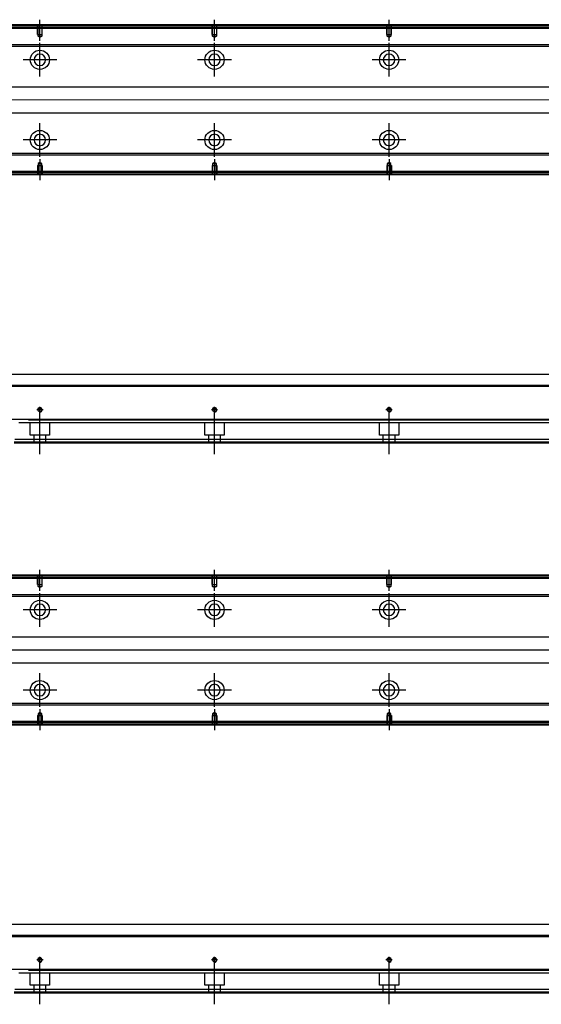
# Model space of a CAD drawing. Header units: millimetres. Extents: x 443 to 3135, y -1599 to 860.
# Tile 5 of 14: x 933 to 1231, y -1594 to -1029. Entities that reach past the tile are written whole.
import ezdxf
from ezdxf.lldxf.tags import DXFTag

# ---------------------------------------------------------------- set-up
doc = ezdxf.new("R2010")
doc.units = ezdxf.units.MM
doc.layers.get('0').update_dxf_attribs({"linetype": 'CONTINUOUS'})
tags = doc.linetypes.add('DASHED', pattern=[25.72, 12.86, -12.86]).pattern_tags.tags
tags[6:7] = [DXFTag(74, 4), DXFTag(75, 0), DXFTag(340, '0'), DXFTag(46, 0.0), DXFTag(50, 0.0), DXFTag(44, 0.0), DXFTag(45, 0.0)]
tags[4:5] = [DXFTag(74, 4), DXFTag(75, 0), DXFTag(340, '0'), DXFTag(46, 0.0), DXFTag(50, 0.0), DXFTag(44, 0.0), DXFTag(45, 0.0)]

msp = doc.modelspace()

# ---------------------------------------------------------------- linework, layer by layer
at = {"linetype": 'Continuous'}
for p, q in [((945.04, -1032.72), (674.16, -1032.72)), ((1414.16, -1032.72), (945.04, -1032.72)), ((944.8, -1033.72), (674.16, -1033.72)), ((1414.16, -1033.72), (944.8, -1033.72)), ((942.44, -1043.54), (859.56, -1043.54)), ((1414.16, -1043.54), (942.44, -1043.54)), ((942.2, -1044.54), (859.56, -1044.54)), ((1414.16, -1044.54), (942.2, -1044.54)), ((858.36, -1067.72), (1414.16, -1067.72)), ((1414.16, -1082.72), (858.36, -1082.72)), ((1414.16, -1105.9), (927.41, -1105.9)), ((1414.16, -1106.9), (927.17, -1106.9)), ((1414.16, -1116.72), (924.8, -1116.72)), ((1414.16, -1117.72), (924.56, -1117.72)), ((859.56, -1232.37), (938.91, -1232.37)), ((938.91, -1232.37), (1414.16, -1232.37)), ((937.34, -1238.87), (674.16, -1238.87)), ((1414.16, -1238.87), (937.34, -1238.87)), ((932.65, -1258.32), (674.16, -1258.32)), ((1414.16, -1258.32), (932.65, -1258.32)), ((1414.16, -1271.87), (929.39, -1271.87)), ((1414.16, -1269.87), (929.87, -1269.87)), ((945.04, -1348.02), (674.16, -1348.02)), ((1614.16, -1348.02), (945.04, -1348.02)), ((944.8, -1349.02), (674.16, -1349.02)), ((1614.16, -1349.02), (944.8, -1349.02)), ((942.44, -1358.84), (859.56, -1358.84)), ((942.2, -1359.84), (859.56, -1359.84)), ((1614.16, -1359.84), (942.2, -1359.84)), ((1614.16, -1358.84), (942.44, -1358.84)), ((858.36, -1383.02), (1614.16, -1383.02)), ((1614.16, -1398.02), (858.36, -1398.02)), ((1614.16, -1421.2), (927.41, -1421.2)), ((1614.16, -1422.2), (927.17, -1422.2)), ((1614.16, -1433.02), (924.56, -1433.02)), ((1614.16, -1432.02), (924.8, -1432.02)), ((859.56, -1547.67), (938.91, -1547.67)), ((938.91, -1547.67), (1614.16, -1547.67)), ((937.34, -1554.17), (674.16, -1554.17)), ((1614.16, -1554.17), (937.34, -1554.17)), ((932.65, -1573.62), (674.16, -1573.62)), ((1614.16, -1573.62), (932.65, -1573.62)), ((1614.16, -1585.17), (929.87, -1585.17)), ((1614.16, -1587.17), (929.39, -1587.17))]:
    msp.add_line(p, q, dxfattribs=at)
at = {"linetype": 'DASHED', "ltscale": 0.1}
for p, q in [((942.86, -1037.72), (942.86, -1032.72)), ((943.09, -1038.72), (943.09, -1032.72)), ((945.24, -1032.72), (945.24, -1038.72)), ((945.46, -1037.72), (945.46, -1032.72)), ((1042.86, -1037.72), (1042.86, -1032.72)), ((1043.09, -1038.72), (1043.09, -1032.72)), ((1045.24, -1032.72), (1045.24, -1038.72)), ((1045.46, -1037.72), (1045.46, -1032.72)), ((1142.86, -1037.72), (1142.86, -1032.72)), ((1143.09, -1038.72), (1143.09, -1032.72)), ((1145.24, -1032.72), (1145.24, -1038.72)), ((1145.46, -1037.72), (1145.46, -1032.72)), ((942.86, -1037.72), (945.46, -1037.72)), ((1042.86, -1037.72), (1045.46, -1037.72)), ((1142.86, -1037.72), (1145.46, -1037.72)), ((944.16, -1039.36), (943.09, -1038.72)), ((943.09, -1038.72), (945.24, -1038.72)), ((945.24, -1038.72), (944.16, -1039.36)), ((1044.16, -1039.36), (1043.09, -1038.72)), ((1043.09, -1038.72), (1045.24, -1038.72)), ((1045.24, -1038.72), (1044.16, -1039.36)), ((1144.16, -1039.36), (1143.09, -1038.72)), ((1143.09, -1038.72), (1145.24, -1038.72)), ((1145.24, -1038.72), (1144.16, -1039.36)), ((944.16, -1111.08), (943.09, -1111.72)), ((943.09, -1111.72), (943.09, -1117.72)), ((943.09, -1111.72), (945.24, -1111.72)), ((945.24, -1111.72), (944.16, -1111.08)), ((945.24, -1117.72), (945.24, -1111.72)), ((1044.16, -1111.08), (1043.09, -1111.72)), ((1043.09, -1111.72), (1043.09, -1117.72)), ((1043.09, -1111.72), (1045.24, -1111.72)), ((1045.24, -1111.72), (1044.16, -1111.08)), ((1045.24, -1117.72), (1045.24, -1111.72)), ((1144.16, -1111.08), (1143.09, -1111.72)), ((1143.09, -1111.72), (1143.09, -1117.72)), ((1143.09, -1111.72), (1145.24, -1111.72)), ((1145.24, -1111.72), (1144.16, -1111.08)), ((1145.24, -1117.72), (1145.24, -1111.72)), ((942.86, -1112.72), (945.46, -1112.72)), ((942.86, -1112.72), (942.86, -1117.72)), ((945.46, -1112.72), (945.46, -1117.72)), ((1042.86, -1112.72), (1045.46, -1112.72)), ((1042.86, -1112.72), (1042.86, -1117.72)), ((1045.46, -1112.72), (1045.46, -1117.72)), ((1142.86, -1112.72), (1145.46, -1112.72)), ((1142.86, -1112.72), (1142.86, -1117.72)), ((1145.46, -1112.72), (1145.46, -1117.72)), ((942.86, -1353.02), (942.86, -1348.02)), ((943.09, -1354.02), (943.09, -1348.02)), ((945.24, -1348.02), (945.24, -1354.02)), ((945.46, -1353.02), (945.46, -1348.02)), ((1042.86, -1353.02), (1042.86, -1348.02)), ((1043.09, -1354.02), (1043.09, -1348.02)), ((1045.24, -1348.02), (1045.24, -1354.02)), ((1045.46, -1353.02), (1045.46, -1348.02)), ((1142.86, -1353.02), (1142.86, -1348.02)), ((1143.09, -1354.02), (1143.09, -1348.02)), ((1145.24, -1348.02), (1145.24, -1354.02)), ((1145.46, -1353.02), (1145.46, -1348.02)), ((942.86, -1353.02), (945.46, -1353.02)), ((944.16, -1354.66), (943.09, -1354.02)), ((943.09, -1354.02), (945.24, -1354.02)), ((945.24, -1354.02), (944.16, -1354.66)), ((1042.86, -1353.02), (1045.46, -1353.02)), ((1044.16, -1354.66), (1043.09, -1354.02)), ((1043.09, -1354.02), (1045.24, -1354.02)), ((1045.24, -1354.02), (1044.16, -1354.66)), ((1142.86, -1353.02), (1145.46, -1353.02)), ((1144.16, -1354.66), (1143.09, -1354.02)), ((1143.09, -1354.02), (1145.24, -1354.02)), ((1145.24, -1354.02), (1144.16, -1354.66)), ((944.16, -1426.38), (943.09, -1427.02)), ((943.09, -1427.02), (943.09, -1433.02)), ((943.09, -1427.02), (945.24, -1427.02)), ((945.24, -1427.02), (944.16, -1426.38)), ((945.24, -1433.02), (945.24, -1427.02)), ((1044.16, -1426.38), (1043.09, -1427.02)), ((1043.09, -1427.02), (1043.09, -1433.02)), ((1043.09, -1427.02), (1045.24, -1427.02)), ((1045.24, -1427.02), (1044.16, -1426.38)), ((1045.24, -1433.02), (1045.24, -1427.02)), ((1144.16, -1426.38), (1143.09, -1427.02)), ((1143.09, -1427.02), (1143.09, -1433.02)), ((1143.09, -1427.02), (1145.24, -1427.02)), ((1145.24, -1427.02), (1144.16, -1426.38)), ((1145.24, -1433.02), (1145.24, -1427.02)), ((942.86, -1428.02), (945.46, -1428.02)), ((942.86, -1428.02), (942.86, -1433.02)), ((945.46, -1428.02), (945.46, -1433.02)), ((1042.86, -1428.02), (1045.46, -1428.02)), ((1042.86, -1428.02), (1042.86, -1433.02)), ((1045.46, -1428.02), (1045.46, -1433.02)), ((1142.86, -1428.02), (1145.46, -1428.02)), ((1142.86, -1428.02), (1142.86, -1433.02)), ((1145.46, -1428.02), (1145.46, -1433.02))]:
    msp.add_line(p, q, dxfattribs=at)
at = {"ltscale": 0.2}
for p, q in [((944.16, -1041.37), (944.16, -1029.22)), ((1044.16, -1041.37), (1044.16, -1029.22)), ((1144.16, -1041.37), (1144.16, -1029.22)), ((944.16, -1061.87), (944.16, -1042.57)), ((1044.16, -1061.87), (1044.16, -1042.57)), ((1144.16, -1061.87), (1144.16, -1042.57)), ((953.81, -1052.22), (934.51, -1052.22)), ((1053.81, -1052.22), (1034.51, -1052.22)), ((1153.81, -1052.22), (1134.51, -1052.22)), ((944.16, -1107.82), (944.16, -1088.52)), ((1044.16, -1107.82), (1044.16, -1088.52)), ((1144.16, -1107.82), (1144.16, -1088.52)), ((953.81, -1098.17), (934.51, -1098.17)), ((1053.81, -1098.17), (1034.51, -1098.17)), ((1153.81, -1098.17), (1134.51, -1098.17)), ((944.16, -1109.07), (944.16, -1121.22)), ((1044.16, -1109.07), (1044.16, -1121.22)), ((1144.16, -1109.07), (1144.16, -1121.22)), ((945.96, -1252.87), (942.36, -1252.87)), ((944.16, -1254.67), (944.16, -1251.07)), ((944.16, -1278.28), (944.16, -1252.53)), ((1045.96, -1252.87), (1042.36, -1252.87)), ((1044.16, -1254.67), (1044.16, -1251.07)), ((1044.16, -1278.28), (1044.16, -1252.53)), ((1145.96, -1252.87), (1142.36, -1252.87)), ((1144.16, -1254.67), (1144.16, -1251.07)), ((1144.16, -1278.28), (1144.16, -1252.53)), ((944.16, -1356.66), (944.16, -1344.52)), ((1044.16, -1356.66), (1044.16, -1344.52)), ((1144.16, -1356.66), (1144.16, -1344.52)), ((944.16, -1377.17), (944.16, -1357.87)), ((1044.16, -1377.17), (1044.16, -1357.87)), ((1144.16, -1377.17), (1144.16, -1357.87)), ((953.81, -1367.52), (934.51, -1367.52)), ((1053.81, -1367.52), (1034.51, -1367.52)), ((1153.81, -1367.52), (1134.51, -1367.52)), ((944.16, -1423.12), (944.16, -1403.82)), ((1044.16, -1423.12), (1044.16, -1403.82)), ((1144.16, -1423.12), (1144.16, -1403.82)), ((953.81, -1413.47), (934.51, -1413.47)), ((1053.81, -1413.47), (1034.51, -1413.47)), ((1153.81, -1413.47), (1134.51, -1413.47)), ((944.16, -1424.37), (944.16, -1436.52)), ((1044.16, -1424.37), (1044.16, -1436.52)), ((1144.16, -1424.37), (1144.16, -1436.52)), ((945.96, -1568.17), (942.36, -1568.17)), ((944.16, -1569.97), (944.16, -1566.37)), ((944.16, -1593.58), (944.16, -1567.83)), ((1045.96, -1568.17), (1042.36, -1568.17)), ((1044.16, -1569.97), (1044.16, -1566.37)), ((1044.16, -1593.58), (1044.16, -1567.83)), ((1145.96, -1568.17), (1142.36, -1568.17)), ((1144.16, -1569.97), (1144.16, -1566.37)), ((1144.16, -1593.58), (1144.16, -1567.83))]:
    msp.add_line(p, q, dxfattribs=at)
at = {"linetype": 'DASHED'}
for p, q in [((1414.16, -1034.22), (674.16, -1034.22)), ((1414.16, -1116.22), (924.92, -1116.22)), ((1414.16, -1260.37), (932.16, -1260.37)), ((938.66, -1267.37), (938.66, -1260.37)), ((949.66, -1260.37), (949.66, -1267.37)), ((1038.66, -1267.37), (1038.66, -1260.37)), ((1049.66, -1260.37), (1049.66, -1267.37)), ((1138.66, -1267.37), (1138.66, -1260.37)), ((1149.66, -1260.37), (1149.66, -1267.37)), ((949.66, -1267.37), (938.66, -1267.37)), ((940.86, -1271.87), (940.86, -1267.37)), ((947.46, -1267.37), (947.46, -1271.87)), ((1049.66, -1267.37), (1038.66, -1267.37)), ((1040.86, -1271.87), (1040.86, -1267.37)), ((1047.46, -1267.37), (1047.46, -1271.87)), ((1149.66, -1267.37), (1138.66, -1267.37)), ((1140.86, -1271.87), (1140.86, -1267.37)), ((1147.46, -1267.37), (1147.46, -1271.87)), ((1414.16, -1271.37), (929.51, -1271.37)), ((1614.16, -1349.52), (674.16, -1349.52)), ((1614.16, -1431.52), (924.92, -1431.52)), ((1614.16, -1575.67), (932.16, -1575.67)), ((938.66, -1582.67), (938.66, -1575.67)), ((949.66, -1575.67), (949.66, -1582.67)), ((1038.66, -1582.67), (1038.66, -1575.67)), ((1049.66, -1575.67), (1049.66, -1582.67)), ((1138.66, -1582.67), (1138.66, -1575.67)), ((1149.66, -1575.67), (1149.66, -1582.67)), ((949.66, -1582.67), (938.66, -1582.67)), ((940.86, -1587.17), (940.86, -1582.67)), ((947.46, -1582.67), (947.46, -1587.17)), ((1049.66, -1582.67), (1038.66, -1582.67)), ((1040.86, -1587.17), (1040.86, -1582.67)), ((1047.46, -1582.67), (1047.46, -1587.17)), ((1149.66, -1582.67), (1138.66, -1582.67)), ((1140.86, -1587.17), (1140.86, -1582.67)), ((1147.46, -1582.67), (1147.46, -1587.17)), ((1614.16, -1586.67), (929.51, -1586.67))]:
    msp.add_line(p, q, dxfattribs=at)
for p, q in [((1428.16, -1075.26), (586.16, -1075.22)), ((586.16, -1239.37), (1428.16, -1239.37)), ((1628.16, -1390.56), (586.16, -1390.52)), ((586.16, -1554.67), (1628.16, -1554.67))]:
    msp.add_line(p, q)
at = {"linetype": 'Continuous'}
for centre, radius in [((944.16, -1052.22), 5.5), ((1044.16, -1052.22), 5.5), ((1144.16, -1052.22), 5.5), ((944.16, -1098.17), 5.5), ((1044.16, -1098.17), 5.5), ((1144.16, -1098.17), 5.5), ((944.16, -1252.87), 1.07), ((1044.16, -1252.87), 1.07), ((1144.16, -1252.87), 1.07), ((944.16, -1367.52), 5.5), ((1044.16, -1367.52), 5.5), ((1144.16, -1367.52), 5.5), ((944.16, -1413.47), 5.5), ((1044.16, -1413.47), 5.5), ((1144.16, -1413.47), 5.5), ((944.16, -1568.17), 1.07), ((1044.16, -1568.17), 1.07), ((1144.16, -1568.17), 1.07)]:
    msp.add_circle(centre, radius, dxfattribs=at)
at = {"linetype": 'Continuous', "extrusion": (0, 0, -1)}
for centre in [(-944.16, -1052.22), (-1044.16, -1052.22), (-1144.16, -1052.22), (-944.16, -1367.52), (-1044.16, -1367.52), (-1144.16, -1367.52)]:
    msp.add_circle(centre, 3.3, dxfattribs=at)
at = {"linetype": 'Continuous', "extrusion": (-6.12303e-17, 0, -1)}
for centre in [(-944.16, -1098.17), (-1044.16, -1098.17), (-1144.16, -1098.17), (-944.16, -1413.47), (-1044.16, -1413.47), (-1144.16, -1413.47)]:
    msp.add_circle(centre, 3.3, dxfattribs=at)
for centre in [(944.16, -1252.87), (1044.16, -1252.87), (1144.16, -1252.87), (944.16, -1568.17), (1044.16, -1568.17), (1144.16, -1568.17)]:
    msp.add_arc(centre, 1.3, 270, 180)
at = {"linetype": 'Continuous'}
for points in [[(945.16, -1032.22), (674.16, -1032.22)], [(1414.16, -1032.22), (945.16, -1032.22)], [(1414.16, -1118.22), (924.44, -1118.22)], [(1414.16, -1258.82), (937.68, -1258.82)], [(945.16, -1347.52), (674.16, -1347.52)], [(1614.16, -1347.52), (945.16, -1347.52)], [(1614.16, -1433.52), (924.44, -1433.52)], [(1614.16, -1574.12), (937.68, -1574.12)]]:
    msp.add_open_spline(points, degree=1, dxfattribs=at)

doc.saveas('drawing.dxf')
